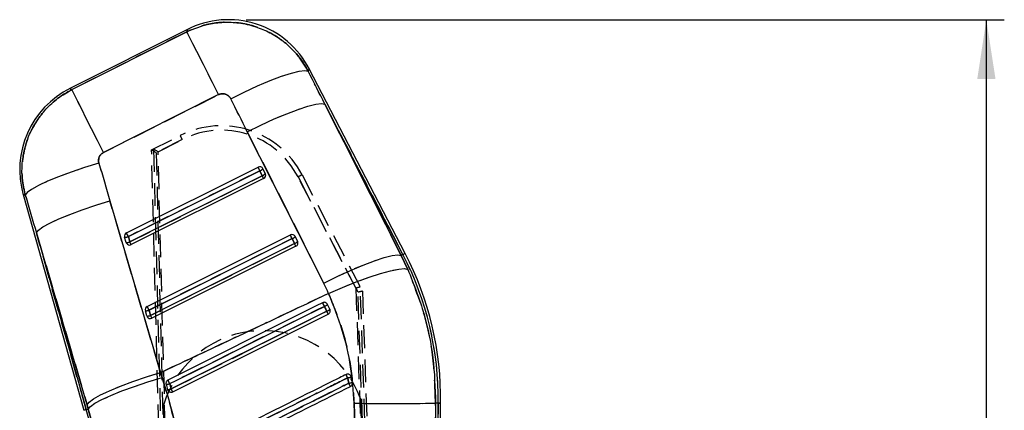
# Model space of a CAD drawing. Extents: x 70 to 753, y 26 to 580.
# Tile 15 of 18: x 323 to 432, y 446 to 490. Entities that reach past the tile are written whole.
import ezdxf

# ---------------------------------------------------------------- set-up
doc = ezdxf.new("R2010")
doc.units = 0
doc.header["$LTSCALE"] = 2
doc.linetypes.add('HIDDEN', pattern=[1.905, 1.27, -0.635])
doc.layers.get('0').update_dxf_attribs({"linetype": 'CONTINUOUS'})
doc.styles.add('SLDTEXTSTYLE0', font='TXT', dxfattribs={"width": 0.75})
doc.dimstyles.new('SLDDIMSTYLE0', dxfattribs={"dimtxt": 7, "dimasz": 6.604, "dimexe": 0, "dimexo": 0.0625, "dimgap": 1.75, "dimtad": 1, "dimdec": 0, "dimrnd": 1e-09, "dimzin": 12, "dimtxsty": 'SLDTEXTSTYLE0', "dimsah": 1, "dimcen": 0.09, "dimazin": 3, "dimtfac": 1, "dimtdec": 0, "dimtofl": 0, "dimtmove": 0, "dimatfit": 3, "dimtolj": 1, "dimtzin": 12})

# ---------------------------------------------------------------- blocks, each defined once
blk = doc.blocks.new('_D')
at = {"color": 179, "linetype": 'CONTINUOUS'}
for p, q in [((347.95, 489.92), (432.45, 489.92)), ((430.45, 232.34), (430.45, 489.92)), ((401.45, 232.34), (432.45, 232.34))]:
    blk.add_line(p, q, dxfattribs=at)
for points in [[(430.45, 489.92), (429.44, 483.32), (431.47, 483.32)], [(430.45, 232.34), (431.47, 238.94), (429.44, 238.94)]]:
    blk.add_solid(points, dxfattribs=at)
at = {"color": 179, "linetype": 'CONTINUOUS', "insert": (421.43, 364.52, 0.1), "char_height": 7, "attachment_point": 1, "rotation": 90, "style": 'SLDTEXTSTYLE0'}
blk.add_mtext('258', dxfattribs=at)

msp = doc.modelspace()

# ---------------------------------------------------------------- linework, layer by layer
at = {"color": 7, "linetype": 'CONTINUOUS'}
for p, q in [((341.390442, 488.839228), (328.276724, 482.237924)), ((328.497049, 482.120607), (341.327984, 488.579545)), ((365.658364, 463.853855), (354.962001, 484.45097)), ((344.861085, 481.560919), (332.030148, 475.101966)), ((356.705556, 480.506901), (365.215471, 463.623855)), ((365.418423, 463.729251), (356.705556, 480.506901)), ((356.576805, 460.547242), (348.066889, 477.430303)), ((334.599831, 466.140542), (349.266477, 473.474521)), ((349.471087, 473.065618), (349.266477, 473.474521)), ((349.812853, 473.289389), (350.072567, 472.7435)), ((334.804438, 465.731639), (349.471087, 473.065618)), ((349.730801, 472.519729), (334.971175, 465.139259)), ((349.887383, 472.206253), (335.127756, 464.825798)), ((349.471087, 473.065618), (349.730801, 472.519729)), ((323.070147, 470.42178), (329.846569, 446.346421)), ((332.753871, 469.721902), (338.394661, 450.558621)), ((330.197316, 446.975548), (324.556526, 466.138843)), ((324.556526, 466.138843), (330.106821, 446.419675)), ((334.556133, 465.077121), (334.389396, 465.669501)), ((334.971175, 465.139259), (334.804438, 465.731639)), ((336.909879, 457.93337), (352.864702, 465.911481)), ((337.114487, 457.524467), (353.069311, 465.502579)), ((353.069311, 465.502579), (353.329026, 464.956689)), ((353.411077, 465.726349), (353.670791, 465.18046)), ((353.329026, 464.956689), (337.281224, 456.932086)), ((353.485607, 464.643229), (337.437805, 456.618611)), ((365.418423, 463.729251), (365.215471, 463.623855)), ((365.215471, 463.623855), (365.959868, 462.063555)), ((357.268943, 457.617599), (357.009251, 458.163429)), ((336.866182, 456.869949), (336.699445, 457.462329)), ((337.281224, 456.932086), (337.114487, 457.524467)), ((339.747854, 448.411438), (357.08383, 457.080204)), ((357.274209, 457.606066), (357.268943, 457.617599)), ((338.394661, 450.558621), (338.565819, 450.01081)), ((359.64568, 450.067136), (359.587856, 450.20296)), ((359.776099, 449.455146), (359.64568, 450.067136)), ((339.009285, 449.255634), (339.175947, 448.663432)), ((339.175947, 448.663432), (339.215678, 448.569823)), ((330.341343, 446.485687), (330.197316, 446.975548)), ((360.131859, 442.626197), (359.974699, 447.147358)), ((368.555195, 388.980705), (369.346992, 447.151352)), ((368.689309, 378.968883), (369.617334, 447.147671)), ((369.044956, 447.155449), (369.002602, 443.056811)), ((369.346992, 447.151352), (369.044956, 447.155449)), ((330.106821, 446.419675), (330.341343, 446.485687))]:
    msp.add_line(p, q, dxfattribs=at)
at = {"color": 7, "linetype": 'HIDDEN'}
for p, q in [((341.327984, 488.579545), (328.497049, 482.120607)), ((332.030148, 475.101966), (344.861085, 481.560919)), ((356.705556, 480.506901), (365.418423, 463.729251)), ((365.215471, 463.623855), (356.705556, 480.506901)), ((337.392755, 475.388724), (340.594672, 477.001164)), ((340.819493, 476.556782), (337.900658, 475.086886)), ((338.115603, 475.195143), (340.819493, 476.556782)), ((348.066889, 477.430303), (356.576805, 460.547242)), ((340.043601, 372.101288), (337.392755, 475.388724)), ((337.608837, 475.496325), (340.29644, 372.050319)), ((337.900658, 475.086886), (340.545405, 372.037027)), ((340.796601, 372.00335), (338.115603, 475.195143)), ((349.471087, 473.065618), (349.266477, 473.474521)), ((349.471087, 473.065618), (334.804438, 465.731639)), ((334.971175, 465.139259), (349.730801, 472.519729)), ((349.730801, 472.519729), (349.471087, 473.065618)), ((360.404191, 459.510852), (353.725383, 472.38246)), ((353.725383, 472.38246), (360.165573, 459.970731)), ((354.169261, 472.610552), (360.900078, 459.638718)), ((338.394661, 450.558621), (332.753871, 469.721902)), ((330.106821, 446.419675), (324.556526, 466.138843)), ((324.556526, 466.138843), (330.197316, 446.975548)), ((334.804438, 465.731639), (334.971175, 465.139259)), ((353.069311, 465.502579), (337.114487, 457.524467)), ((353.329026, 464.956689), (353.069311, 465.502579)), ((337.281224, 456.932086), (353.329026, 464.956689)), ((365.418423, 463.729251), (365.215471, 463.623855)), ((365.959868, 462.063555), (365.215471, 463.623855)), ((360.165573, 459.970731), (363.140864, 372.675706)), ((363.637278, 372.75343), (360.660286, 460.09836)), ((363.389573, 372.72476), (360.404191, 459.510852)), ((360.900078, 459.638718), (363.886588, 372.819882)), ((337.114487, 457.524467), (337.281224, 456.932086)), ((357.268943, 457.617599), (357.274209, 457.606066)), ((338.565819, 450.01081), (338.394661, 450.558621)), ((330.197316, 446.975548), (330.341343, 446.485687)), ((340.971105, 372.095462), (338.724304, 446.91034)), ((359.974699, 447.147358), (360.131859, 442.626197)), ((362.961164, 372.75676), (360.714391, 447.570745)), ((369.346992, 447.151352), (368.555195, 388.980705)), ((369.002602, 443.056811), (369.044956, 447.155449)), ((369.346992, 447.151352), (369.044956, 447.155449)), ((330.106821, 446.419675), (330.341343, 446.485687))]:
    msp.add_line(p, q, dxfattribs=at)
at = {"color": 8, "linetype": 'CONTINUOUS', "flags": 128}
for points in [[(341.327984, 488.579545), (341.383499, 488.810364), (341.390442, 488.839228)], [(354.962001, 484.45097), (354.950047, 484.421838), (354.854461, 484.188933)], [(328.276724, 482.237924), (328.301214, 482.224885), (328.497049, 482.120607)], [(323.317055, 470.334235), (323.097594, 470.412049), (323.070147, 470.42178)], [(365.658364, 463.853855), (365.643359, 463.846061), (365.59835, 463.822681), (365.52336, 463.783745), (365.418423, 463.729251)], [(369.617334, 447.147671), (369.600427, 447.147895), (369.549716, 447.14858), (369.465224, 447.149742), (369.346992, 447.151352)], [(330.106821, 446.419675), (329.993003, 446.387637), (329.911661, 446.364749), (329.862845, 446.350995), (329.846569, 446.346421)]]:
    msp.add_lwpolyline(points, dxfattribs=at)
at = {"color": 7, "linetype": 'HIDDEN', "flags": 128}
for points in [[(341.390442, 488.839228), (341.383499, 488.810364), (341.327984, 488.579545)], [(344.861085, 481.560919), (344.181996, 482.909951), (343.538579, 484.188128), (342.94932, 485.358704), (342.431149, 486.388076), (341.998954, 487.246651), (341.665151, 487.909753), (341.439331, 488.358352), (341.327984, 488.579545)], [(346.209616, 481.109116), (347.730721, 481.853921), (349.218592, 482.534159), (350.621641, 483.126242), (351.891224, 483.609635), (352.983324, 483.967606), (353.860075, 484.187726), (354.49108, 484.262366), (354.854461, 484.188933)], [(354.854461, 484.188933), (354.950047, 484.421838), (354.962001, 484.45097)], [(328.497049, 482.120607), (328.301214, 482.224885), (328.276724, 482.237924)], [(332.030148, 475.101966), (331.351057, 476.450998), (330.70764, 477.729175), (330.118381, 478.899766), (329.600212, 479.929123), (329.168015, 480.787698), (328.834214, 481.450815), (328.608394, 481.899414), (328.497049, 482.120607)], [(348.066889, 477.430303), (349.579674, 478.168819), (351.059914, 478.843767), (352.456911, 479.432035), (353.722824, 479.913477), (354.814295, 480.271596), (355.693944, 480.494145), (356.331645, 480.573479), (356.705556, 480.506901)], [(331.521381, 473.919261), (329.933476, 473.426837), (328.417756, 472.913433), (327.02509, 472.396288), (325.802233, 471.892748), (324.790225, 471.419711), (324.023039, 470.993075), (323.526428, 470.627162), (323.317055, 470.334235)], [(323.070147, 470.42178), (323.097594, 470.412049), (323.317055, 470.334235)], [(324.556526, 466.138843), (324.778587, 466.43408), (325.283524, 466.801215), (326.054603, 467.228103), (327.066277, 467.700589), (328.285031, 468.203027), (329.670485, 468.718756), (331.176732, 469.230715), (332.753871, 469.721902)], [(356.576805, 460.547242), (358.08959, 461.285759), (359.569828, 461.960707), (360.966827, 462.548975), (362.232739, 463.030416), (363.32421, 463.388536), (364.20386, 463.611085), (364.84156, 463.690419), (365.215471, 463.623855)], [(365.418423, 463.729251), (365.52336, 463.783745), (365.59835, 463.822681), (365.643359, 463.846061), (365.658364, 463.853855)], [(357.12236, 459.394339), (358.677413, 460.061435), (360.198159, 460.666839), (361.632038, 461.189646), (362.929492, 461.611781), (364.045673, 461.918641), (364.942005, 462.09963), (365.587507, 462.148506), (365.959868, 462.063555)], [(356.665151, 457.94459), (355.93885, 457.581494), (353.033649, 456.129152), (341.412794, 450.319875), (339.421243, 449.324328)], [(339.586698, 448.734674), (340.313003, 449.097741), (343.218226, 450.550053), (354.83907, 456.359345), (356.923578, 457.401413)], [(330.197316, 446.975548), (330.419377, 447.270784), (330.92431, 447.637934), (331.695389, 448.064823), (332.707066, 448.537309), (333.925821, 449.039746), (335.311272, 449.555475), (336.817522, 450.067419), (338.394661, 450.558621)], [(330.341343, 446.485687), (330.566928, 446.770076), (331.07568, 447.126854), (331.850719, 447.544146), (332.86633, 448.008139), (334.088814, 448.503438), (335.47761, 449.013579), (336.986635, 449.521664), (338.565819, 450.01081)], [(369.346992, 447.151352), (369.465224, 447.149742), (369.549716, 447.14858), (369.600427, 447.147895), (369.617334, 447.147671)]]:
    msp.add_lwpolyline(points, dxfattribs=at)
at = {"color": 7, "linetype": 'CONTINUOUS', "flags": 128}
for points in [[(344.861085, 481.560919), (344.181996, 482.909951), (343.538579, 484.188128), (342.94932, 485.358704), (342.431149, 486.388076), (341.998954, 487.246651), (341.665151, 487.909753), (341.439331, 488.358352), (341.327984, 488.579545)], [(346.209616, 481.109116), (347.730721, 481.853921), (349.218592, 482.534159), (350.621641, 483.126242), (351.891224, 483.609635), (352.983324, 483.967606), (353.860075, 484.187726), (354.49108, 484.262366), (354.854461, 484.188933)], [(332.030148, 475.101966), (331.351057, 476.450998), (330.70764, 477.729175), (330.118381, 478.899766), (329.600212, 479.929123), (329.168015, 480.787698), (328.834214, 481.450815), (328.608394, 481.899414), (328.497049, 482.120607)], [(348.066889, 477.430303), (349.579674, 478.168819), (351.059914, 478.843767), (352.456911, 479.432035), (353.722824, 479.913477), (354.814295, 480.271596), (355.693944, 480.494145), (356.331645, 480.573479), (356.705556, 480.506901)], [(331.521381, 473.919261), (329.933476, 473.426837), (328.417756, 472.913433), (327.02509, 472.396288), (325.802233, 471.892748), (324.790225, 471.419711), (324.023039, 470.993075), (323.526428, 470.627162), (323.317055, 470.334235)], [(324.556526, 466.138843), (324.778587, 466.43408), (325.283524, 466.801215), (326.054603, 467.228103), (327.066277, 467.700589), (328.285031, 468.203027), (329.670485, 468.718756), (331.176732, 469.230715), (332.753871, 469.721902)], [(356.576805, 460.547242), (358.08959, 461.285759), (359.569828, 461.960707), (360.966827, 462.548975), (362.232739, 463.030416), (363.32421, 463.388536), (364.20386, 463.611085), (364.84156, 463.690419), (365.215471, 463.623855)], [(357.12236, 459.394339), (358.677413, 460.061435), (360.198159, 460.666839), (361.632038, 461.189646), (362.929492, 461.611781), (364.045673, 461.918641), (364.942005, 462.09963), (365.587507, 462.148506), (365.959868, 462.063555)], [(356.462621, 458.349097), (355.746273, 457.990903), (352.841203, 456.538293), (341.220914, 450.727884), (339.219485, 449.727122)], [(339.421243, 449.324328), (340.147548, 449.687395), (343.052771, 451.139692), (354.673617, 456.948999), (356.665151, 457.94459)], [(356.923578, 457.401413), (356.197279, 457.038332), (353.292076, 455.58599), (341.671223, 449.776713), (339.586698, 448.734674)], [(330.197316, 446.975548), (330.419377, 447.270784), (330.92431, 447.637934), (331.695389, 448.064823), (332.707066, 448.537309), (333.925821, 449.039746), (335.311272, 449.555475), (336.817522, 450.067419), (338.394661, 450.558621)], [(330.341343, 446.485687), (330.566928, 446.770076), (331.07568, 447.126854), (331.850719, 447.544146), (332.86633, 448.008139), (334.088814, 448.503438), (335.47761, 449.013579), (336.986635, 449.521664), (338.565819, 450.01081)]]:
    msp.add_lwpolyline(points, dxfattribs=at)
at = {"color": 7, "linetype": 'CONTINUOUS'}
for centre, radius, start, end in [((345.95422, 479.77311), 10.15, 27.05967692, 117.10749457), ((332.840502, 473.171815), 10.15, 116.28898028, 196.09656521), ((349.448896, 473.114072), 0.40398, 25.71997732, 116.84348475), ((349.220125, 473.821788), 0.796727, 288.36026278, 318.06922024), ((349.479859, 473.275868), 0.796692, 288.35959242, 318.0698906), ((155.985984, 375.548179), 216.657646, 26.49583555, 26.58850166), ((349.705801, 472.569391), 0.406, 296.56708195, 22.77510747), ((349.703202, 472.568102), 0.408895, 22.80035424, 25.40135233), ((334.779671, 465.777674), 0.404988, 116.36339132, 195.49184878), ((334.468731, 466.556778), 0.890816, 264.89058987, 292.1389522), ((-65.042917, 265.910607), 446.997039, 26.5532832, 26.61189156), ((353.047126, 465.551049), 0.403968, 25.71828857, 116.84517349), ((-9.183668, 284.49147), 404.959556, 26.5504499, 26.61514231), ((352.818109, 466.259116), 0.797152, 288.3683642, 318.06111881), ((334.635467, 465.964397), 0.890816, 264.89058987, 292.1389522), ((334.939703, 465.185082), 0.398474, 195.71998385, 210.66421671), ((334.946174, 465.188924), 0.406, 210.66521056, 296.56708195), ((117.422827, 356.272663), 243.267793, 26.50199414, 26.58452071), ((353.077843, 465.713197), 0.797117, 288.36769365, 318.06178936), ((147.772451, 362.08028), 229.863136, 26.49958784, 26.58692701), ((353.304025, 465.006359), 0.406, 296.56708195, 22.77510747), ((353.305588, 465.006786), 0.404396, 22.80564678, 25.43365442), ((334.411395, 447.626876), 34.938833, 359.22015902, 27.44346167), ((334.411395, 447.626876), 35.2092, 359.22015902, 27.44346167), ((337.089747, 457.57049), 0.405011, 116.36605879, 195.48918131), ((-62.732868, 257.703435), 446.997039, 26.5532832, 26.61189156), ((138.094019, 348.76252), 244.323687, 26.54334294, 26.64942866), ((356.381949, 458.769845), 0.872496, 288.94062267, 315.96986769), ((336.778779, 458.349606), 0.890816, 264.89058987, 292.1389522), ((336.945575, 457.756834), 0.890432, 264.88458812, 292.14495396), ((337.24972, 456.977896), 0.39844, 195.71933883, 210.66486173), ((337.256223, 456.981747), 0.406, 210.66521056, 296.56708195), ((145.401619, 360.892211), 214.572693, 26.49538535, 26.58895187), ((356.619706, 458.27082), 0.920981, 289.26537321, 314.82477123), ((263.539731, 410.611257), 104.450283, 26.41633836, 26.61324767), ((324.886946, 432.908071), 38.370255, 26.40461616, 27.02335242), ((358.23439, 454.999957), 5.130737, 281.46541775, 285.96592767), ((339.053119, 450.262361), 1.007681, 267.50689403, 291.42716043), ((182.181273, 370.815207), 175.750079, 26.53272443, 26.67959014), ((357.847178, 457.434375), 8.20907, 280.77409876, 283.5901085), ((329.818623, 434.482308), 33.100194, 26.03608196, 26.72938016), ((339.202955, 449.727436), 1.064347, 268.54596681, 291.1335376), ((266.729767, 412.208537), 81.500253, 26.37255051, 26.62646688), ((364.33934, 638.265079), 191.167553, 268.69173813, 271.41048588), ((263.031644, 427.540224), 69.681512, 1.72437405, 15.72015902)]:
    msp.add_arc(centre, radius, start, end, dxfattribs=at)
at = {"color": 7, "linetype": 'HIDDEN'}
for centre, radius, start, end in [((345.159882, 467.935776), 10.15, 27.42386642, 116.72920857), ((345.159816, 467.937957), 9.65, 27.42386642, 116.72920857), ((280.742748, 446.44191), 67.202089, 26.62338799, 27.0479924), ((349.220125, 473.821788), 0.796727, 288.36026278, 318.06922024), ((349.479859, 473.275868), 0.796692, 288.35959242, 318.0698906), ((155.985984, 375.548179), 216.657646, 26.49583555, 26.58850166), ((368.365548, 444.437976), 31.547244, 116.74373955, 117.65012295), ((334.468731, 466.556778), 0.890816, 264.89058987, 292.1389522), ((-65.042917, 265.910607), 446.997039, 26.5532832, 26.61189156), ((-9.183668, 284.49147), 404.959556, 26.5504499, 26.61514231), ((352.818109, 466.259116), 0.797152, 288.3683642, 318.06111881), ((334.635467, 465.964397), 0.890816, 264.89058987, 292.1389522), ((117.422827, 356.272663), 243.267793, 26.50199414, 26.58452071), ((353.077843, 465.713197), 0.797117, 288.36769365, 318.06178936), ((147.772451, 362.08028), 229.863136, 26.49958784, 26.58692701), ((334.411395, 447.626876), 34.938833, 359.22015902, 27.44346167), ((-62.732868, 257.703435), 446.997039, 26.5532832, 26.61189156), ((138.094019, 348.76252), 244.323687, 26.54334294, 26.64942866), ((356.381949, 458.769845), 0.872496, 288.94062267, 315.96986769), ((336.778779, 458.349606), 0.890816, 264.89058987, 292.1389522), ((336.945575, 457.756834), 0.890432, 264.88458812, 292.14495396), ((145.401619, 360.892211), 214.572693, 26.49538535, 26.58895187), ((356.619706, 458.27082), 0.920981, 289.26537321, 314.82477123), ((263.539731, 410.611257), 104.450283, 26.41633836, 26.61324767), ((349.826287, 443.679646), 11.5625, 19.66541225, 163.77490579), ((324.886946, 432.908071), 38.370255, 26.40461616, 27.02335242), ((358.23439, 454.999957), 5.130737, 281.46541775, 285.96592767), ((339.053119, 450.262361), 1.007681, 267.50689403, 291.42716043), ((182.181273, 370.815207), 175.750079, 26.53272443, 26.67959014), ((357.847178, 457.434375), 8.20907, 280.77409876, 283.5901085), ((329.818623, 434.482308), 33.100194, 26.03608196, 26.72938016), ((339.202955, 449.727436), 1.064347, 268.54596681, 291.1335376), ((266.729767, 412.208537), 81.500253, 26.37255051, 26.62646688), ((364.33934, 638.265079), 191.167553, 268.69173813, 271.41048588), ((263.031644, 427.540224), 69.681512, 1.72437405, 15.72015902)]:
    msp.add_arc(centre, radius, start, end, dxfattribs=at)
at = {"color": 7, "linetype": 'CONTINUOUS'}
for centre, major_axis, ratio, start_param, end_param in [((275.542191, 483.219363), (-206.524965, 397.41241), 0.1586388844, 4.6233321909, 4.6325659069), ((274.979677, 484.336817), (-206.509843, 397.420263), 0.1382424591, 4.6233432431, 4.6325769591), ((378.104805, 536.248823), (-122.04902, 439.756704), 0.1356176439, 1.6752891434, 1.684931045), ((378.667318, 535.131368), (-121.801803, 439.826244), 0.1556261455, 1.6754496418, 1.6850915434), ((333.7096, 449.021018), (-11.514994, 22.874963), 0.999926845, 4.6631080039, 4.7129170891)]:
    msp.add_ellipse(centre, major_axis=major_axis, ratio=ratio, start_param=start_param, end_param=end_param, dxfattribs=at)
at = {"color": 7, "linetype": 'HIDDEN'}
for centre, major_axis, ratio, start_param, end_param in [((275.542191, 483.219363), (-206.524965, 397.41241), 0.1586388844, 4.6233321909, 4.6325659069), ((274.979677, 484.336817), (-206.509843, 397.420263), 0.1382424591, 4.6233432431, 4.6325769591), ((337.900721, 475.084712), (0.507966, -0.304015), 0.0031039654, 1.5727829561, 3.1415926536), ((337.620752, 474.943723), (-0.01318, 0.552933), 0.0631809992, 6.2472486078, 6.3131278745), ((338.115668, 475.192956), (0.508065, -0.303965), 0.0031039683, 1.5727822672, 3.0737451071), ((378.104805, 536.248823), (-122.04902, 439.756704), 0.1356176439, 1.6752891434, 1.684931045), ((378.667318, 535.131368), (-121.801803, 439.826244), 0.1556261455, 1.6754496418, 1.6850915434), ((333.7096, 449.021018), (-11.514994, 22.874963), 0.999926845, 4.6631080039, 4.7129170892), ((360.165638, 459.968546), (0.49586, 0.129975), 0.0041474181, 0.0688784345, 1.5698412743), ((360.702409, 458.934064), (-0.041956, 1.16431), 0.0299477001, 6.2200860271, 6.2880270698), ((360.404256, 459.508674), (0.495822, 0.130049), 0.0041474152, 0, 1.5698405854)]:
    msp.add_ellipse(centre, major_axis=major_axis, ratio=ratio, start_param=start_param, end_param=end_param, dxfattribs=at)
at = {"color": 7, "linetype": 'CONTINUOUS'}
for points, knots in [([(341.327984, 488.579545), (342.127124, 488.907765), (343.444807, 489.448958), (345.423577, 489.671234), (347.193973, 489.604754), (348.941108, 489.213255), (350.594602, 488.512151), (352.03863, 487.595686), (353.29819, 486.450331), (354.231806, 485.292257), (354.681602, 484.495233), (354.854461, 484.188933)], [0, 0, 0, 0, 0.1640709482, 0.2705329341, 0.3769948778, 0.501028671, 0.6095027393, 0.7179772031, 0.8254476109, 0.9329185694, 1, 1, 1, 1]), ([(323.317055, 470.334235), (323.222156, 470.728889), (322.990592, 471.691894), (322.901873, 473.274297), (323.100585, 475.181296), (323.668725, 476.994527), (324.554394, 478.63397), (325.612336, 479.99732), (326.919637, 481.209812), (327.971245, 481.817009), (328.497049, 482.120607)], [0, 0, 0, 0, 0.087392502, 0.213249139, 0.3391054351, 0.4988417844, 0.6188016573, 0.7387617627, 0.8693809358, 1, 1, 1, 1]), ([(346.209616, 481.109116), (346.192528, 481.140397), (346.121142, 481.271077), (345.939558, 481.468355), (345.677951, 481.610881), (345.394503, 481.675752), (345.124662, 481.669563), (344.941144, 481.593919), (344.861085, 481.560919)], [0, 0, 0, 0, 0.0682026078, 0.2849192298, 0.5017951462, 0.6255365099, 0.8366420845, 1, 1, 1, 1]), ([(332.030148, 475.101966), (332.021448, 475.097482), (331.913922, 475.042055), (331.727166, 474.895673), (331.563738, 474.641554), (331.476443, 474.350451), (331.47246, 474.11205), (331.511301, 473.958983), (331.521381, 473.919261)], [0, 0, 0, 0, 0.0210034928, 0.2595981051, 0.4981509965, 0.6582541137, 0.9113147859, 1, 1, 1, 1]), ([(365.959868, 462.063555), (366.611619, 460.411148), (367.867365, 457.22741), (368.892873, 452.181366), (368.993902, 448.842625), (369.044956, 447.155449)], [0, 0, 0, 0, 0.3480151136, 0.6705307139, 1, 1, 1, 1]), ([(338.394661, 450.558621), (340.716424, 451.649043), (346.15272, 454.202212), (352.393297, 457.151703), (356.312353, 459.010214), (357.12236, 459.394339)], [0, 0, 0, 0, 0.3716168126, 0.8701229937, 1, 1, 1, 1]), ([(359.974699, 447.147358), (359.876829, 448.504053), (359.679245, 451.242986), (358.729119, 455.381162), (357.670021, 458.026456), (357.12236, 459.394339)], [0, 0, 0, 0, 0.3215624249, 0.6491792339, 1, 1, 1, 1]), ([(357.009251, 458.163429), (356.988693, 458.198319), (356.945082, 458.272331), (356.837241, 458.352436), (356.706641, 458.395127), (356.574882, 458.394329), (356.497553, 458.363172), (356.462621, 458.349097)], [0, 0, 0, 0, 0.1891065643, 0.4011536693, 0.6132106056, 0.825270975, 1, 1, 1, 1]), ([(356.665151, 457.94459), (356.700097, 457.871134), (356.786205, 457.690138), (356.872378, 457.509024), (356.923578, 457.401413)], [0, 0, 0, 0, 0.4058445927, 1, 1, 1, 1]), ([(357.08383, 457.080204), (357.122474, 457.104497), (357.199759, 457.153082), (357.277106, 457.269262), (357.313633, 457.401699), (357.306976, 457.518838), (357.282612, 457.583697), (357.274209, 457.606066)], [0, 0, 0, 0, 0.2201673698, 0.440331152, 0.661064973, 0.8831065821, 1, 1, 1, 1]), ([(359.067991, 450.341735), (358.82873, 450.222148), (357.621036, 449.618522), (352.539644, 447.078664), (346.90657, 444.263115), (342.241948, 441.931579), (341.451029, 441.536251)], [0, 0, 0, 0, 0.0407435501, 0.2056575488, 0.8653136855, 1, 1, 1, 1]), ([(359.587856, 450.20296), (359.558904, 450.238521), (359.501, 450.309643), (359.375488, 450.372305), (359.238791, 450.392095), (359.1337, 450.372094), (359.080215, 450.347383), (359.067991, 450.341735)], [0, 0, 0, 0, 0.2327597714, 0.4655191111, 0.698279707, 0.9310411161, 1, 1, 1, 1]), ([(338.565819, 450.01081), (338.961543, 448.681932), (339.752994, 446.024165), (340.714659, 441.924768), (341.51531, 437.758905), (341.880151, 434.942812), (342.062574, 433.534745)], [0, 0, 0, 0, 0.247645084, 0.4952922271, 0.747642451, 1, 1, 1, 1]), ([(339.219485, 449.727122), (339.211772, 449.72307), (339.163833, 449.697889), (339.085805, 449.632169), (339.015146, 449.513724), (338.985791, 449.381613), (339.001707, 449.296267), (339.009285, 449.255634)], [0, 0, 0, 0, 0.0467621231, 0.2906461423, 0.5345103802, 0.7783817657, 1, 1, 1, 1]), ([(339.586698, 448.734674), (339.561881, 448.823116), (339.506712, 449.019731), (339.451577, 449.216223), (339.421243, 449.324328)], [0, 0, 0, 0, 0.4498226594, 1, 1, 1, 1]), ([(341.636548, 441.168208), (344.601273, 442.649623), (350.473862, 445.584042), (356.346414, 448.518555), (359.25426, 449.971605)], [0, 0, 0, 0, 0.5048412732, 1, 1, 1, 1]), ([(359.381759, 449.370015), (359.139641, 449.249028), (357.929044, 448.644089), (352.844558, 446.103312), (347.218533, 443.292058), (342.560958, 440.964826), (341.77734, 440.573279)], [0, 0, 0, 0, 0.0412600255, 0.2063007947, 0.8664634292, 1, 1, 1, 1]), ([(341.956072, 440.212343), (344.890023, 441.678798), (350.757927, 444.61171), (356.6258, 447.54471), (359.559737, 449.01121)], [0, 0, 0, 0, 0.4999998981, 1, 1, 1, 1]), ([(359.25426, 449.971605), (359.268561, 449.906743), (359.312694, 449.706573), (359.353903, 449.505759), (359.381759, 449.370015)], [0, 0, 0, 0, 0.3240347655, 1, 1, 1, 1]), ([(359.559737, 449.01121), (359.598607, 449.035647), (359.676348, 449.08452), (359.753121, 449.201304), (359.790477, 449.329836), (359.780677, 449.415242), (359.776099, 449.455146)], [0, 0, 0, 0, 0.257938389, 0.5158775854, 0.7738044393, 1, 1, 1, 1]), ([(339.215678, 448.569823), (339.242689, 448.532532), (339.296712, 448.457948), (339.419238, 448.388136), (339.555192, 448.361104), (339.668754, 448.376335), (339.729117, 448.403123), (339.747854, 448.411438)], [0, 0, 0, 0, 0.225520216, 0.4510580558, 0.6758632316, 0.8993877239, 1, 1, 1, 1]), ([(332.747788, 433.386419), (332.514684, 435.576653), (332.162198, 438.888606), (331.239323, 443.251855), (330.640668, 445.40775), (330.341343, 446.485687)], [0, 0, 0, 0, 0.4940027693, 0.7470039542, 1, 1, 1, 1])]:
    msp.add_open_spline(points, degree=3, knots=knots, dxfattribs=at)
at = {"color": 7, "linetype": 'HIDDEN'}
for points, knots in [([(354.854461, 484.188933), (354.493588, 484.788625), (353.830046, 485.891284), (352.496132, 487.22087), (350.937472, 488.34884), (349.200209, 489.135843), (347.383366, 489.565887), (345.708594, 489.685557), (344.0394, 489.520063), (342.563636, 489.141102), (341.692054, 488.745001), (341.327984, 488.579545)], [0, 0, 0, 0, 0.1330814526, 0.2446982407, 0.3563150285, 0.4986683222, 0.6048070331, 0.71094586, 0.8173190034, 0.9236921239, 1, 1, 1, 1]), ([(328.497049, 482.120607), (328.01613, 481.84675), (327.048375, 481.295666), (325.791284, 480.177205), (324.656277, 478.807241), (323.782831, 477.239775), (323.203374, 475.536812), (322.926948, 473.826505), (322.930516, 472.065079), (323.188209, 470.911183), (323.317055, 470.334235)], [0, 0, 0, 0, 0.1190873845, 0.2396395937, 0.3601915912, 0.5011313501, 0.623467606, 0.7458039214, 0.872902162, 1, 1, 1, 1]), ([(344.861085, 481.560919), (344.89757, 481.577638), (345.035248, 481.640726), (345.299953, 481.686167), (345.598572, 481.639083), (345.874149, 481.50924), (346.078881, 481.332921), (346.173898, 481.170262), (346.209616, 481.109116)], [0, 0, 0, 0, 0.0760423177, 0.2869506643, 0.4978076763, 0.6404239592, 0.8648297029, 1, 1, 1, 1]), ([(331.521381, 473.919261), (331.51986, 473.924556), (331.487166, 474.038388), (331.462795, 474.273668), (331.531705, 474.563674), (331.672571, 474.818733), (331.836493, 474.992133), (331.981926, 475.074617), (332.030148, 475.101966)], [0, 0, 0, 0, 0.0119295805, 0.2564574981, 0.5011460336, 0.6418764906, 0.881256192, 1, 1, 1, 1]), ([(369.044956, 447.155449), (368.98582, 448.956328), (368.872733, 452.400198), (367.798066, 457.435134), (366.576893, 460.50994), (365.959868, 462.063555)], [0, 0, 0, 0, 0.3516051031, 0.6723841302, 1, 1, 1, 1]), ([(357.12236, 459.394339), (356.267432, 458.988921), (352.4135, 457.161337), (346.172925, 454.211844), (340.781662, 451.679726), (338.394661, 450.558621)], [0, 0, 0, 0, 0.1370790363, 0.6179385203, 1, 1, 1, 1]), ([(357.12236, 459.394339), (357.629597, 458.137588), (358.653208, 455.601446), (359.649687, 451.475229), (359.86426, 448.617975), (359.974699, 447.147358)], [0, 0, 0, 0, 0.3228220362, 0.6514593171, 1, 1, 1, 1]), ([(356.923578, 457.401413), (356.872378, 457.509024), (356.786205, 457.690138), (356.700097, 457.871134), (356.665151, 457.94459)], [0, 0, 0, 0, 0.5941554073, 1, 1, 1, 1]), ([(342.062574, 433.534745), (341.883889, 434.916743), (341.526525, 437.680694), (340.7366, 441.821583), (339.774438, 445.948438), (338.96869, 448.656692), (338.565819, 450.01081)], [0, 0, 0, 0, 0.2476838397, 0.4953597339, 0.7476815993, 1, 1, 1, 1]), ([(339.421243, 449.324328), (339.451577, 449.216223), (339.506712, 449.019731), (339.561881, 448.823116), (339.586698, 448.734674)], [0, 0, 0, 0, 0.5501773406, 1, 1, 1, 1]), ([(359.25426, 449.971605), (359.01214, 449.850617), (357.801542, 449.24568), (352.717034, 446.704938), (347.08658, 443.891464), (342.424593, 441.561975), (341.636548, 441.168208)], [0, 0, 0, 0, 0.0412290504, 0.2061452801, 0.8658098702, 1, 1, 1, 1]), ([(341.77734, 440.573279), (342.019462, 440.694256), (343.230081, 441.299145), (348.314614, 443.839808), (353.940645, 446.651052), (358.598153, 448.978442), (359.381759, 449.370015)], [0, 0, 0, 0, 0.0412599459, 0.2063008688, 0.8664634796, 1, 1, 1, 1]), ([(359.381759, 449.370015), (359.353903, 449.505759), (359.312694, 449.706573), (359.268561, 449.906743), (359.25426, 449.971605)], [0, 0, 0, 0, 0.6759652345, 1, 1, 1, 1]), ([(330.341343, 446.485687), (330.899725, 444.366898), (331.744238, 441.162375), (332.434349, 436.74924), (332.643306, 434.507379), (332.747788, 433.386419)], [0, 0, 0, 0, 0.49385416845, 0.74692039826, 1, 1, 1, 1])]:
    msp.add_open_spline(points, degree=3, knots=knots, dxfattribs=at)

# ---------------------------------------------------------------- dimensions: what is measured, and where the dimension line sits
at = {"color": 179, "linetype": 'CONTINUOUS'}
dim = msp.add_linear_dim(base=(430.452773, 489.92311), p1=(399.452773, 232.336613), p2=(345.95422, 489.92311), angle=90, dimstyle='SLDDIMSTYLE0', dxfattribs=at)
dim.commit()
dim.dimension.update_dxf_attribs({"geometry": '_D', "text_midpoint": (430.452773, 375.117745), "dimtype": 160})

doc.saveas('drawing.dxf')
